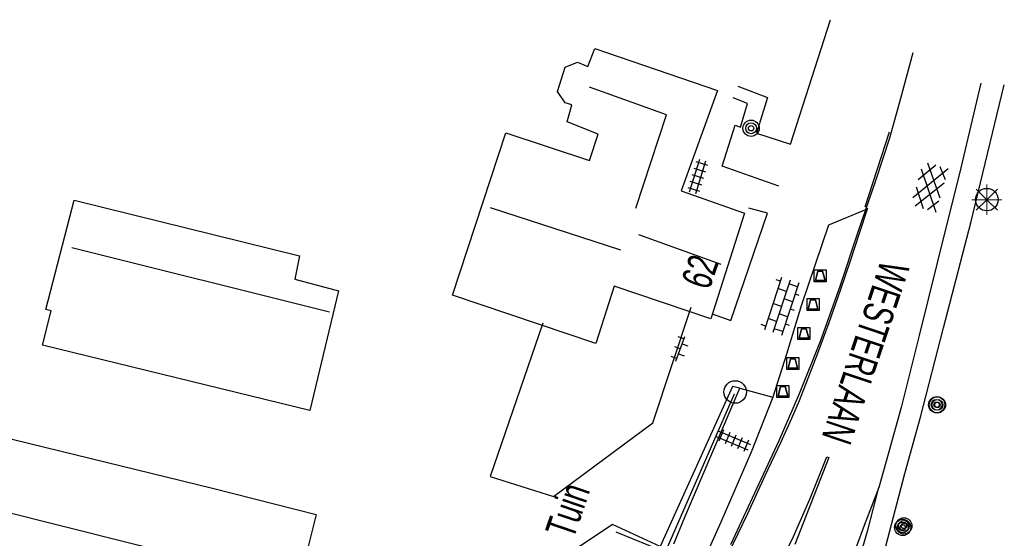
# Model space of a CAD drawing. Header units: metres. Extents: x 119757 to 244046, y 404148 to 811635.
# Tile 48 of 60: x 122469 to 122551, y 404635 to 404678. Entities that reach past the tile are written whole.
import ezdxf

# ---------------------------------------------------------------- set-up
doc = ezdxf.new("R2010")
doc.units = ezdxf.units.M
doc.layers.get('0').update_dxf_attribs({"linetype": 'CONTINUOUS'})
for name, color, linetype in [('3009', 179, 'CONTINUOUS'), ('4401', 7, 'CONTINUOUS'), ('4403', 7, 'CONTINUOUS'), ('4406', 7, 'CONTINUOUS'), ('4413', 7, 'CONTINUOUS'), ('4502', 1, 'CONTINUOUS'), ('4503', 1, 'CONTINUOUS'), ('B-AF-HAAG-GD', 74, 'CONTINUOUS'), ('B-AF-SCHUT-GD', 47, 'Hekwerk'), ('B-BB-BORD-GD', 8, 'CONTINUOUS'), ('B-BP-BOOM-GD', 74, 'CONTINUOUS'), ('B-GB-BOUW-GD', 242, 'CONTINUOUS'), ('B-GB-NOKL-GD', 242, 'CONTINUOUS'), ('B-MK-DRIEH-GD', 121, 'CONTINUOUS'), ('B-MK-STRP-GD', 121, 'CONTINUOUS'), ('B-MK-VLAK-GD', 121, 'CONTINUOUS'), ('B-OV-PAAL-GD', 63, 'CONTINUOUS'), ('B-TE-OND-GD', 8, 'CONTINUOUS'), ('B-VH-FPAD-GD', 13, 'CONTINUOUS'), ('B-VH-OVRG-GD', 13, 'CONTINUOUS'), ('B-VH-WEGN-GD', 13, 'CONTINUOUS'), ('L-AR-SYMB-GD', 8, 'CONTINUOUS')]:
    doc.layers.add(name, color=color, linetype=linetype)
doc.linetypes.add('Hekwerk', pattern='A,4,-1,[1,dgnlstyle.shx,S=0.004,R=0,X=0,Y=0],-1', length=6)

# ---------------------------------------------------------------- blocks, each defined once
blk = doc.blocks.new('2901')
for radius in [0.27, 0.18, 0.09]:
    blk.add_circle((0, 0), radius)
blk = doc.blocks.new('OV2-4406', base_point=(119758.78532, 404407.573336))
at = {"layer": '4406'}
for points in [[(119758.78532, 404407.69279, 0), (119758.904774, 404407.69279, 0)], [(119758.81532, 404407.423336, 0), (119758.815183, 404407.722654, 0)], [(119758.87491, 404407.722654, 0), (119758.87532, 404407.423336, 0)], [(119758.78532, 404407.633063, 0), (119758.904774, 404407.633063, 0)], [(119758.78532, 404407.573336, 0), (119758.904774, 404407.573336, 0)], [(119758.78532, 404407.513609, 0), (119758.904774, 404407.513609, 0)], [(119758.78532, 404407.453882, 0), (119758.904774, 404407.453882, 0)]]:
    blk.add_polyline3d(points, dxfattribs=at)
blk = doc.blocks.new('2401')
blk.add_circle((0.001, -0.001), 0.375)
blk = doc.blocks.new('3009', base_point=(119758.533414, 404407.573336))
at = {"layer": '3009'}
for points in [[(119758.033414, 404408.073336, 0), (119759.033414, 404408.073336, 0), (119759.033414, 404407.073336, 0), (119758.033414, 404407.073336, 0)], [(119758.133414, 404407.173336, 0), (119758.933414, 404407.173336, 0), (119758.733414, 404407.973336, 0), (119758.333414, 404407.973336, 0)], [(119758.133414, 404407.173336, 0), (119758.333414, 404407.973336, 0), (119758.733414, 404407.973336, 0), (119758.933414, 404407.173336, 0)]]:
    blk.add_polyline3d(points, close=True, dxfattribs=at)
blk = doc.blocks.new('OV6', base_point=(119758.78532, 404407.573336))
at = {"layer": '4413'}
for points in [[(119758.81657, 404407.573336, 0), (119758.81657, 404407.604586, 0)], [(119758.94157, 404407.573336, 0), (119758.94157, 404407.604586, 0)], [(119759.06657, 404407.573336, 0), (119759.06657, 404407.604586, 0)], [(119758.78532, 404407.573336, 0), (119759.09782, 404407.573336, 0)], [(119758.87907, 404407.573336, 0), (119758.87907, 404407.542086, 0)], [(119759.00407, 404407.573336, 0), (119759.00407, 404407.542086, 0)]]:
    blk.add_polyline3d(points, dxfattribs=at)
blk = doc.blocks.new('2701')
at = {"lineweight": 0}
for q in [(-0.353, 0.351), (0.001, 0.497), (0.355, 0.351), (-0.499, -0.003), (-0.352, -0.356), (0.501, -0.003), (0.001, -0.503), (0.355, -0.356)]:
    blk.add_line((0.001, -0.003), q, dxfattribs=at)
blk = doc.blocks.new('GV4', base_point=(119758.533414, 404407.573336))
at = {"layer": '4401'}
for points in [[(119758.533414, 404407.604586, 0), (119758.627164, 404407.667086, 0)], [(119758.533414, 404407.510836, 0), (119758.783414, 404407.667086, 0)], [(119758.533414, 404407.667086, 0), (119758.845914, 404407.479586, 0)], [(119758.595914, 404407.479586, 0), (119758.908414, 404407.667086, 0)], [(119758.658414, 404407.667086, 0), (119758.908414, 404407.510836, 0)], [(119758.814664, 404407.667086, 0), (119758.908414, 404407.604586, 0)], [(119758.533414, 404407.573336, 0), (119758.689664, 404407.479586, 0)], [(119758.752164, 404407.479586, 0), (119758.908414, 404407.573336, 0)]]:
    blk.add_polyline3d(points, dxfattribs=at)
blk = doc.blocks.new('OV4', base_point=(119758.533414, 404407.573336))
at = {"layer": '4403'}
for points in [[(119758.627164, 404407.667086, 0), (119758.627164, 404407.635836, 0)], [(119758.752164, 404407.667086, 0), (119758.752164, 404407.635836, 0)], [(119758.877164, 404407.667086, 0), (119758.877164, 404407.635836, 0)], [(119758.533414, 404407.635836, 0), (119758.970914, 404407.635836, 0)], [(119758.564664, 404407.635836, 0), (119758.564664, 404407.573336, 0)], [(119758.689664, 404407.635836, 0), (119758.689664, 404407.573336, 0)], [(119758.814664, 404407.635836, 0), (119758.814664, 404407.573336, 0)], [(119758.939664, 404407.635836, 0), (119758.939664, 404407.573336, 0)], [(119758.533414, 404407.573336, 0), (119758.970914, 404407.573336, 0)], [(119758.627164, 404407.573336, 0), (119758.627164, 404407.510836, 0)], [(119758.752164, 404407.573336, 0), (119758.752164, 404407.510836, 0)], [(119758.877164, 404407.573336, 0), (119758.877164, 404407.510836, 0)], [(119758.533414, 404407.510836, 0), (119758.970914, 404407.510836, 0)], [(119758.564664, 404407.510836, 0), (119758.564664, 404407.479586, 0)], [(119758.939664, 404407.510836, 0), (119758.939664, 404407.479586, 0)]]:
    blk.add_polyline3d(points, dxfattribs=at)

msp = doc.modelspace()

# ---------------------------------------------------------------- linework, layer by layer
at = {"layer": 'B-AF-HAAG-GD'}
msp.add_lwpolyline([(122528.908, 404646.635), (122523.146, 404633.474), (122519.069, 404635.151)], dxfattribs=at)
at = {"layer": 'B-AF-SCHUT-GD'}
msp.add_lwpolyline([(122512.981, 404652.528), (122508.588, 404639.779), (122513.879, 404638.113), (122522.137, 404644.253), (122525.307, 404653.87)], dxfattribs=at)
at = {"layer": 'B-GB-BOUW-GD'}
for points in [[(122517.376, 404650.84), (122505.457, 404654.877), (122509.893, 404668.374), (122516.862, 404666.089), (122517.572, 404668.268), (122515.012, 404669.302), (122515.402, 404670.705), (122514.847, 404670.884), (122514.213, 404671.823), (122514.85, 404673.846), (122515.875, 404674.26), (122516.737, 404673.897), (122517.3, 404675.404), (122527.507, 404671.913), (122524.476, 404663.546), (122529.767, 404661.702), (122526.943, 404652.898), (122518.905, 404655.629)], [(122493.593, 404645.266), (122471.346, 404650.721), (122472.068, 404653.57), (122471.633, 404653.682), (122473.987, 404662.782), (122492.732, 404658.132), (122492.358, 404656.212), (122495.99, 404655.244)], [(122461.333, 404644.721), (122485.492, 404638.81), (122494.136, 404636.61), (122492.64, 404630.618), (122483.894, 404632.894), (122462.451, 404638.28), (122462.594, 404639.118), (122460.152, 404639.69)]]:
    msp.add_lwpolyline(points, close=True, dxfattribs=at)
at = {"layer": 'B-GB-NOKL-GD'}
for points in [[(122520.709, 404662.101), (122523.254, 404669.89), (122516.851, 404672.187)], [(122508.61, 404662.178), (122519.439, 404658.641)], [(122520.944, 404659.911), (122527.791, 404657.443)], [(122495.231, 404653.447), (122473.8, 404658.812)]]:
    msp.add_lwpolyline(points, dxfattribs=at)
at = {"layer": 'B-MK-DRIEH-GD'}
msp.add_lwpolyline([(122541.796, 404668.448), (122539.753, 404662.186)], dxfattribs=at)
at = {"layer": 'B-MK-STRP-GD'}
for points in [[(122549.424, 404672.5), (122547.762, 404665.476), (122545.796, 404657.553), (122544.278, 404651.509), (122542.775, 404645.536), (122541.716, 404641.629), (122540.926, 404638.858)], [(122539.987, 404662.11), (122539.257, 404659.922), (122538.582, 404657.795), (122537.705, 404655.265), (122536.778, 404652.572), (122535.832, 404650.029), (122535.015, 404647.926), (122534.293, 404646.087), (122533.657, 404644.621), (122532.74, 404642.596), (122531.455, 404639.833), (122529.994, 404636.673), (122528.397, 404633.343)]]:
    msp.add_lwpolyline(points, dxfattribs=at)
at = {"layer": 'B-MK-VLAK-GD'}
msp.add_lwpolyline([(122533.038, 404633.128), (122533.843, 404634.776), (122534.536, 404636.36), (122535.285, 404638.086), (122536.609, 404641.411), (122536.772, 404641.37), (122533.93, 404634.121)], dxfattribs=at)
msp.add_lwpolyline([(122540.926, 404638.858), (122539.722, 404635.694), (122538.89, 404633.456), (122538.135, 404631.567), (122537.162, 404629.298), (122536.029, 404626.864), (122534.85, 404624.412), (122533.62, 404622.032), (122532.472, 404619.856), (122534.674, 404619.074), (122535.753, 404622.311), (122536.986, 404625.428), (122537.877, 404628.006), (122538.113, 404628.852), (122538.844, 404631.361), (122540.01, 404635.306)], close=True, dxfattribs=at)
at = {"layer": 'B-VH-FPAD-GD'}
msp.add_lwpolyline([(122523.888, 404634.17), (122524.788, 404636.396), (122529.369, 404647.123), (122532.1, 404646.388), (122530.323, 404641.794), (122527.792, 404635.984), (122526.131, 404632.267)], dxfattribs=at)
at = {"layer": 'B-VH-OVRG-GD'}
for points in [[(122529.214, 404672.269), (122531.668, 404671.323), (122530.746, 404668.356), (122533.588, 404667.442), (122536.901, 404677.795)], [(122532.606, 404663.952), (122527.91, 404665.612), (122528.989, 404669.029), (122529.413, 404668.863), (122530.001, 404670.83), (122528.81, 404671.304)], [(122527.053, 404653.311), (122528.616, 404652.758), (122531.667, 404661.685), (122530.12, 404662.113)], [(122539.833, 404661.978), (122536.732, 404660.705), (122534.504, 404654.066), (122533.242, 404649.952), (122532.1, 404646.388)], [(122529.369, 404647.123), (122528.769, 404647.284), (122522.742, 404633.962), (122518.765, 404635.784), (122509.808, 404629.794), (122505.706, 404627.351), (122493.266, 404631.165)]]:
    msp.add_lwpolyline(points, dxfattribs=at)
at = {"layer": 'B-VH-WEGN-GD'}
for points in [[(122543.76, 404675.024), (122542.725, 404671.223), (122541.807, 404667.947), (122540.659, 404664.377), (122539.833, 404661.978), (122539.191, 404660.112), (122537.69, 404655.581), (122536.061, 404651.012), (122534.31, 404646.663), (122532.623, 404642.74), (122530.391, 404637.978), (122528.602, 404634.095)], [(122541.52, 404633.991), (122543.098, 404640.031), (122544.401, 404644.73), (122546.297, 404652.152), (122548.603, 404661.009), (122551.368, 404672.382)]]:
    msp.add_lwpolyline(points, dxfattribs=at)

# ---------------------------------------------------------------- block references
at = {"layer": '3009'}
for p in [(122536.056, 404656.478), (122535.459, 404654.092), (122534.697, 404651.679), (122533.776, 404649.184), (122532.949, 404646.857)]:
    msp.add_blockref('3009', p, dxfattribs=at)
at = {"layer": 'B-BB-BORD-GD', "xscale": 2.5, "yscale": 2.5, "zscale": 2.5}
for p in [(122549.917, 404662.824), (122528.981, 404646.817)]:
    msp.add_blockref('2401', p, dxfattribs=at)
at = {"layer": 'B-BP-BOOM-GD', "xscale": 2.5, "yscale": 2.5, "zscale": 2.5}
for p in [(122530.303, 404668.759), (122545.742, 404645.751), (122545.802, 404645.742), (122542.916, 404635.543), (122543.011, 404635.67)]:
    msp.add_blockref('2901', p, dxfattribs=at)
at = {"layer": 'B-OV-PAAL-GD', "xscale": 2.5, "yscale": 2.5, "zscale": 2.5}
msp.add_blockref('2701', (122549.917, 404662.824), dxfattribs=at)
at = {"layer": 'L-AR-SYMB-GD'}
for name, p, xscale, yscale, zscale, rotation in [('OV2-4406', (122525.374, 404664.904), 8.5, 9.5, 8.5, 342.722384), ('GV4', (122545.671, 404665.683), 10, 11.5, 10, 253.902908), ('OV4', (122533.555, 404656.12), 10.5, 12, 10.5, 251.807488), ('OV6', (122524.037, 404649.383), 7.000000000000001, 16, 7.000000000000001, 69.708713), ('OV2-4406', (122529.048, 404643.228), 8.5, 9.5, 8.5, 247.394216)]:
    msp.add_blockref(name, p, dxfattribs=dict(at, xscale=xscale, yscale=yscale, zscale=zscale, rotation=rotation))

# ---------------------------------------------------------------- texts
at = {"layer": '4502', "width": 0.68}
msp.add_text('62', height=2.5, rotation=70.95034, dxfattribs=at).set_placement((122526.817, 404655.218))
at = {"layer": '4503', "width": 0.68}
msp.add_text('WESTERLAAN', height=2.5, rotation=251.49123, dxfattribs=at).set_placement((122541.127, 404657.909))
at = {"layer": 'B-TE-OND-GD', "width": 0.68}
msp.add_text('Tuin', height=2.5, rotation=71.10876, dxfattribs=at).set_placement((122515.511, 404634.473))

doc.saveas('drawing.dxf')
